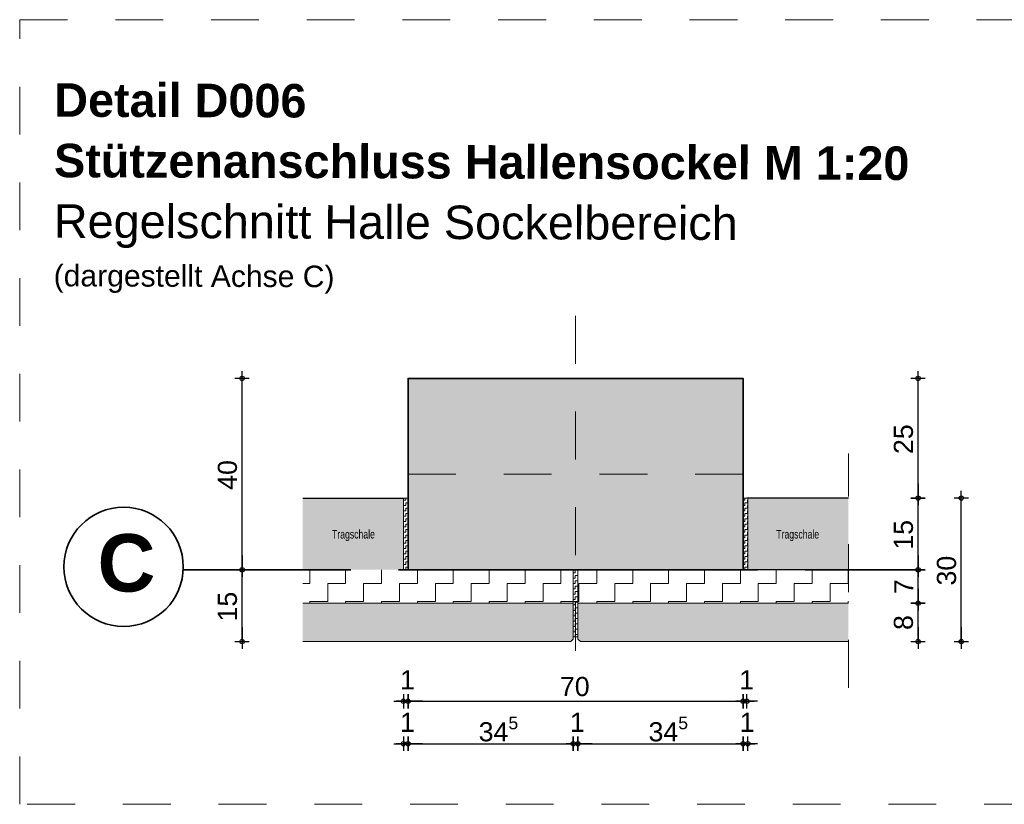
# Model space of a CAD drawing. Header units: metres. Extents: x 1306 to 1412, y -79 to 41.
# Tile 38 of 256: x 1407.63 to 1409.69, y -71.45 to -69.81. Entities that reach past the tile are written whole.
import ezdxf

# ---------------------------------------------------------------- set-up
doc = ezdxf.new("R2010")
doc.units = ezdxf.units.M
doc.header["$PDMODE"] = 65
for name, pattern in [('AUSGEZOGEN', [0]), ('GETRENNT2_S6', [0.12, 0.07, -0.01, 0.01, -0.01, 0.01, -0.01]), ('STRICHLINIE2_S3', [0.055, 0.04, -0.015]), ('STRICHLINIE_S4', [0.008, 0.006, -0.002]), ('STRICHPUNKT2_S5', [0.5, 0.35, -0.05, 0.05, -0.05])]:
    doc.linetypes.add(name, pattern=pattern)
doc.layers.add('XR$10$_42154', color=7, linetype='Continuous')
for name, color, linetype, lineweight in [('XR$10$Achsen', 4, 'AUSGEZOGEN', 13), ('XR$10$Fenster', 3, 'AUSGEZOGEN', 18), ('XR$10$Maßlinie 1_50', 7, 'AUSGEZOGEN', 25), ('XR$10$Muster', 4, 'AUSGEZOGEN', 13), ('XR$10$Möblierung', 4, 'AUSGEZOGEN', 13), ('XR$10$Text 1_100', 3, 'AUSGEZOGEN', 18), ('XR$10$Text 1_50', 3, 'AUSGEZOGEN', 18), ('XR$10$Türen', 3, 'AUSGEZOGEN', 18), ('XR$10$Wand Mauerwerk tr', 42, 'AUSGEZOGEN', 18)]:
    doc.layers.add(name, color=color, linetype=linetype, lineweight=lineweight)
doc.styles.add('ARIAL', font='arial.ttf')
doc.dimstyles.new('DIMSTYLE_32', dxfattribs={"dimtxt": 0.04, "dimasz": 0.03, "dimexe": 0, "dimexo": 1e-06, "dimgap": 0.02, "dimtad": 2, "dimdec": 1, "dimlfac": 100, "dimrnd": 0.5, "dimzin": 4, "dimdsep": 46, "dimtxsty": 'ARIAL', "dimblk1": 'ALL_ML_KREIS', "dimblk2": 'ALL_ML_KREIS', "dimsah": 1, "dimcen": 0, "dimse1": 1, "dimse2": 1, "dimclrd": 7, "dimclre": 7, "dimclrt": 7, "dimadec": 0, "dimazin": 0, "dimtfac": 1, "dimtdec": 0, "dimtix": 1, "dimtmove": 2, "dimatfit": 3, "dimfxl": 0, "dimtzin": 0, "dimlwd": 0, "dimlwe": 25, "dimarcsym": 0})
doc.dimstyles.new('DIMSTYLE_33', dxfattribs={"dimtxt": 0.04, "dimasz": 0.03, "dimexe": 0, "dimexo": 1e-06, "dimgap": 0.02, "dimtad": 2, "dimdec": 1, "dimlfac": 100, "dimrnd": 0.5, "dimzin": 4, "dimdsep": 46, "dimtxsty": 'ARIAL', "dimblk1": 'ALL_ML_KREIS', "dimblk2": 'ALL_ML_KREIS', "dimsah": 1, "dimcen": 0, "dimse1": 1, "dimse2": 1, "dimclrd": 7, "dimclre": 7, "dimclrt": 7, "dimadec": 0, "dimazin": 0, "dimtfac": 1, "dimtdec": 0, "dimtix": 1, "dimtmove": 2, "dimatfit": 3, "dimfxl": 0, "dimtvp": 1.2, "dimtzin": 0, "dimlwd": 0, "dimlwe": 25, "dimarcsym": 0})
pattern_1 = [(90, (-0.01125, 0.01125), (-0.005625, 0.005625), [0.005625, -0.005625]), (180, (-0.01125, 0.01125), (-0.005625, -0.005625), [0.005625, -0.005625])]
pattern_2 = [(90, (-0.075, 0.075), (-0.0375, 0.0375), [0.0375, -0.0375]), (180, (-0.075, 0.075), (-0.0375, -0.0375), [0.0375, -0.0375])]

# ---------------------------------------------------------------- blocks, each defined once
blk = doc.blocks.new('ALL_ML_KREIS')
at = {"color": 0, "linetype": 'ByBlock', "lineweight": -2}
for p, q in [((-1, 0), (0.5, 0)), ((0, -0.5), (0, 0.5))]:
    blk.add_line(p, q, dxfattribs=at)
blk.add_circle((0, 0), 0.15, dxfattribs=at)
blk = doc.blocks.new('*D1386')
at = {"layer": 'DEFPOINTS', "color": 7, "linetype": 'AUSGEZOGEN', "lineweight": 25, "transparency": 33554687}
for p in [(1409.1431, -70.809), (1409.3632, -71.109), (1409.5993, -71.109)]:
    blk.add_point(p, dxfattribs=at)
at = {"layer": 'XR$10$Maßlinie 1_50', "color": 7, "linetype": 'AUSGEZOGEN', "lineweight": -2, "transparency": 33554687}
blk.add_line((1409.5993, -71.109), (1409.5993, -70.809), dxfattribs=at)
at = {"layer": 'XR$10$Maßlinie 1_50', "color": 7, "linetype": 'AUSGEZOGEN', "lineweight": 25, "transparency": 33554687, "xscale": 0.03, "yscale": 0.03, "zscale": 0.03}
for p, rotation in [((1409.5993, -70.809), 90), ((1409.5993, -71.109), 270)]:
    blk.add_blockref('ALL_ML_KREIS', p, dxfattribs=dict(at, rotation=rotation))
at = {"layer": 'XR$10$Maßlinie 1_50', "color": 7, "linetype": 'AUSGEZOGEN', "lineweight": 25, "transparency": 33554687, "insert": (1409.5686, -70.9607), "char_height": 0.04, "width": 0.16, "attachment_point": 5, "rotation": 90, "style": 'ARIAL'}
blk.add_mtext('\\A1;{\\A1;{30\\H0.026400;\\S^ ;}}', dxfattribs=at)
blk = doc.blocks.new('*D1387')
at = {"layer": 'DEFPOINTS', "color": 7, "linetype": 'AUSGEZOGEN', "lineweight": 25, "transparency": 33554687}
for p in [(1409.3632, -71.029), (1409.3632, -71.109), (1409.5091, -71.109)]:
    blk.add_point(p, dxfattribs=at)
at = {"layer": 'XR$10$Maßlinie 1_50', "color": 7, "linetype": 'AUSGEZOGEN', "lineweight": -2, "transparency": 33554687}
blk.add_line((1409.5091, -71.109), (1409.5091, -71.029), dxfattribs=at)
at = {"layer": 'XR$10$Maßlinie 1_50', "color": 7, "linetype": 'AUSGEZOGEN', "lineweight": 25, "transparency": 33554687, "xscale": 0.03, "yscale": 0.03, "zscale": 0.03}
for p, rotation in [((1409.5091, -71.029), 90), ((1409.5091, -71.109), 270)]:
    blk.add_blockref('ALL_ML_KREIS', p, dxfattribs=dict(at, rotation=rotation))
at = {"layer": 'XR$10$Maßlinie 1_50', "color": 7, "linetype": 'AUSGEZOGEN', "lineweight": 25, "transparency": 33554687, "insert": (1409.4785, -71.0693), "char_height": 0.04, "width": 0.12, "attachment_point": 5, "rotation": 90, "style": 'ARIAL'}
blk.add_mtext('\\A1;{\\A1;{8\\H0.026400;\\S^ ;}}', dxfattribs=at)
blk = doc.blocks.new('*D1388')
at = {"layer": 'DEFPOINTS', "color": 7, "linetype": 'AUSGEZOGEN', "lineweight": 25, "transparency": 33554687}
for p in [(1409.3632, -70.959), (1409.3632, -71.029), (1409.5091, -71.029)]:
    blk.add_point(p, dxfattribs=at)
at = {"layer": 'XR$10$Maßlinie 1_50', "color": 7, "linetype": 'AUSGEZOGEN', "lineweight": -2, "transparency": 33554687}
blk.add_line((1409.5091, -71.029), (1409.5091, -70.959), dxfattribs=at)
at = {"layer": 'XR$10$Maßlinie 1_50', "color": 7, "linetype": 'AUSGEZOGEN', "lineweight": 25, "transparency": 33554687, "xscale": 0.03, "yscale": 0.03, "zscale": 0.03}
for p, rotation in [((1409.5091, -70.959), 90), ((1409.5091, -71.029), 270)]:
    blk.add_blockref('ALL_ML_KREIS', p, dxfattribs=dict(at, rotation=rotation))
at = {"layer": 'XR$10$Maßlinie 1_50', "color": 7, "linetype": 'AUSGEZOGEN', "lineweight": 25, "transparency": 33554687, "insert": (1409.4791, -70.9942), "char_height": 0.04, "width": 0.12, "attachment_point": 5, "rotation": 90, "style": 'ARIAL'}
blk.add_mtext('\\A1;{\\A1;{7\\H0.026400;\\S^ ;}}', dxfattribs=at)
blk = doc.blocks.new('*D1389')
at = {"layer": 'DEFPOINTS', "color": 7, "linetype": 'AUSGEZOGEN', "lineweight": 25, "transparency": 33554687}
for p in [(1409.3632, -70.809), (1409.3632, -70.959), (1409.5091, -70.959)]:
    blk.add_point(p, dxfattribs=at)
at = {"layer": 'XR$10$Maßlinie 1_50', "color": 7, "linetype": 'AUSGEZOGEN', "lineweight": -2, "transparency": 33554687}
blk.add_line((1409.5091, -70.959), (1409.5091, -70.809), dxfattribs=at)
at = {"layer": 'XR$10$Maßlinie 1_50', "color": 7, "linetype": 'AUSGEZOGEN', "lineweight": 25, "transparency": 33554687, "xscale": 0.03, "yscale": 0.03, "zscale": 0.03}
for p, rotation in [((1409.5091, -70.809), 90), ((1409.5091, -70.959), 270)]:
    blk.add_blockref('ALL_ML_KREIS', p, dxfattribs=dict(at, rotation=rotation))
at = {"layer": 'XR$10$Maßlinie 1_50', "color": 7, "linetype": 'AUSGEZOGEN', "lineweight": 25, "transparency": 33554687, "insert": (1409.4785, -70.8859), "char_height": 0.04, "width": 0.16, "attachment_point": 5, "rotation": 90, "style": 'ARIAL'}
blk.add_mtext('\\A1;{\\A1;{15\\H0.026400;\\S^ ;}}', dxfattribs=at)
blk = doc.blocks.new('*D1390')
at = {"layer": 'DEFPOINTS', "color": 7, "linetype": 'AUSGEZOGEN', "lineweight": 25, "transparency": 33554687}
for p in [(1409.1431, -70.559), (1409.3632, -70.809), (1409.5091, -70.809)]:
    blk.add_point(p, dxfattribs=at)
at = {"layer": 'XR$10$Maßlinie 1_50', "color": 7, "linetype": 'AUSGEZOGEN', "lineweight": -2, "transparency": 33554687}
blk.add_line((1409.5091, -70.809), (1409.5091, -70.559), dxfattribs=at)
at = {"layer": 'XR$10$Maßlinie 1_50', "color": 7, "linetype": 'AUSGEZOGEN', "lineweight": 25, "transparency": 33554687, "xscale": 0.03, "yscale": 0.03, "zscale": 0.03}
for p, rotation in [((1409.5091, -70.559), 90), ((1409.5091, -70.809), 270)]:
    blk.add_blockref('ALL_ML_KREIS', p, dxfattribs=dict(at, rotation=rotation))
at = {"layer": 'XR$10$Maßlinie 1_50', "color": 7, "linetype": 'AUSGEZOGEN', "lineweight": 25, "transparency": 33554687, "insert": (1409.4785, -70.6859), "char_height": 0.04, "width": 0.16, "attachment_point": 5, "rotation": 90, "style": 'ARIAL'}
blk.add_mtext('\\A1;{\\A1;{25\\H0.026400;\\S^ ;}}', dxfattribs=at)
blk = doc.blocks.new('*D1391')
at = {"layer": 'DEFPOINTS', "color": 7, "linetype": 'AUSGEZOGEN', "lineweight": 25, "transparency": 33554687}
for p in [(1408.4331, -71.021), (1408.4431, -71.021), (1408.4331, -71.2338)]:
    blk.add_point(p, dxfattribs=at)
at = {"layer": 'XR$10$Maßlinie 1_50', "color": 7, "linetype": 'AUSGEZOGEN', "lineweight": -2, "transparency": 33554687}
blk.add_line((1408.4331, -71.2338), (1408.4431, -71.2338), dxfattribs=at)
at = {"layer": 'XR$10$Maßlinie 1_50', "color": 7, "linetype": 'AUSGEZOGEN', "lineweight": 25, "transparency": 33554687, "xscale": 0.03, "yscale": 0.03, "zscale": 0.03}
blk.add_blockref('ALL_ML_KREIS', (1408.4431, -71.2338), dxfattribs=at)
at = {"layer": 'XR$10$Maßlinie 1_50', "color": 7, "linetype": 'AUSGEZOGEN', "lineweight": 25, "transparency": 33554687, "xscale": 0.03, "yscale": 0.03, "zscale": 0.03, "rotation": 180}
blk.add_blockref('ALL_ML_KREIS', (1408.4331, -71.2338), dxfattribs=at)
at = {"layer": 'XR$10$Maßlinie 1_50', "color": 7, "linetype": 'AUSGEZOGEN', "lineweight": 25, "transparency": 33554687, "insert": (1408.4417, -71.1888), "char_height": 0.04, "width": 0.12, "attachment_point": 5, "style": 'ARIAL'}
blk.add_mtext('\\A1;{\\A1;{1\\H0.026400;\\S^ ;}}', dxfattribs=at)
blk = doc.blocks.new('*D1392')
at = {"layer": 'DEFPOINTS', "color": 7, "linetype": 'AUSGEZOGEN', "lineweight": 25, "transparency": 33554687}
for p in [(1408.4431, -71.021), (1409.1431, -71.021), (1408.4431, -71.2338)]:
    blk.add_point(p, dxfattribs=at)
at = {"layer": 'XR$10$Maßlinie 1_50', "color": 7, "linetype": 'AUSGEZOGEN', "lineweight": -2, "transparency": 33554687}
blk.add_line((1408.4431, -71.2338), (1409.1431, -71.2338), dxfattribs=at)
at = {"layer": 'XR$10$Maßlinie 1_50', "color": 7, "linetype": 'AUSGEZOGEN', "lineweight": 25, "transparency": 33554687, "xscale": 0.03, "yscale": 0.03, "zscale": 0.03, "rotation": 180}
blk.add_blockref('ALL_ML_KREIS', (1408.4431, -71.2338), dxfattribs=at)
at = {"layer": 'XR$10$Maßlinie 1_50', "color": 7, "linetype": 'AUSGEZOGEN', "lineweight": 25, "transparency": 33554687, "xscale": 0.03, "yscale": 0.03, "zscale": 0.03}
blk.add_blockref('ALL_ML_KREIS', (1409.1431, -71.2338), dxfattribs=at)
at = {"layer": 'XR$10$Maßlinie 1_50', "color": 7, "linetype": 'AUSGEZOGEN', "lineweight": 25, "transparency": 33554687, "insert": (1408.7914, -71.2032), "char_height": 0.04, "width": 0.16, "attachment_point": 5, "style": 'ARIAL'}
blk.add_mtext('\\A1;{\\A1;{70\\H0.026400;\\S^ ;}}', dxfattribs=at)
blk = doc.blocks.new('*D1393')
at = {"layer": 'DEFPOINTS', "color": 7, "linetype": 'AUSGEZOGEN', "lineweight": 25, "transparency": 33554687}
for p in [(1409.1431, -71.021), (1409.1511, -71.021), (1409.1431, -71.2338)]:
    blk.add_point(p, dxfattribs=at)
at = {"layer": 'XR$10$Maßlinie 1_50', "color": 7, "linetype": 'AUSGEZOGEN', "lineweight": -2, "transparency": 33554687}
blk.add_line((1409.1431, -71.2338), (1409.1511, -71.2338), dxfattribs=at)
at = {"layer": 'XR$10$Maßlinie 1_50', "color": 7, "linetype": 'AUSGEZOGEN', "lineweight": 25, "transparency": 33554687, "xscale": 0.03, "yscale": 0.03, "zscale": 0.03}
blk.add_blockref('ALL_ML_KREIS', (1409.1511, -71.2338), dxfattribs=at)
at = {"layer": 'XR$10$Maßlinie 1_50', "color": 7, "linetype": 'AUSGEZOGEN', "lineweight": 25, "transparency": 33554687, "xscale": 0.03, "yscale": 0.03, "zscale": 0.03, "rotation": 180}
blk.add_blockref('ALL_ML_KREIS', (1409.1431, -71.2338), dxfattribs=at)
at = {"layer": 'XR$10$Maßlinie 1_50', "color": 7, "linetype": 'AUSGEZOGEN', "lineweight": 25, "transparency": 33554687, "insert": (1409.1507, -71.1888), "char_height": 0.04, "width": 0.12, "attachment_point": 5, "style": 'ARIAL'}
blk.add_mtext('\\A1;{\\A1;{1\\H0.026400;\\S^ ;}}', dxfattribs=at)
blk = doc.blocks.new('*D1394')
at = {"layer": 'DEFPOINTS', "color": 7, "linetype": 'AUSGEZOGEN', "lineweight": 25, "transparency": 33554687}
for p in [(1408.4331, -71.021), (1408.4431, -71.1445), (1408.4331, -71.3227)]:
    blk.add_point(p, dxfattribs=at)
at = {"layer": 'XR$10$Maßlinie 1_50', "color": 7, "linetype": 'AUSGEZOGEN', "lineweight": -2, "transparency": 33554687}
blk.add_line((1408.4331, -71.3227), (1408.4431, -71.3227), dxfattribs=at)
at = {"layer": 'XR$10$Maßlinie 1_50', "color": 7, "linetype": 'AUSGEZOGEN', "lineweight": 25, "transparency": 33554687, "xscale": 0.03, "yscale": 0.03, "zscale": 0.03}
blk.add_blockref('ALL_ML_KREIS', (1408.4431, -71.3227), dxfattribs=at)
at = {"layer": 'XR$10$Maßlinie 1_50', "color": 7, "linetype": 'AUSGEZOGEN', "lineweight": 25, "transparency": 33554687, "xscale": 0.03, "yscale": 0.03, "zscale": 0.03, "rotation": 180}
blk.add_blockref('ALL_ML_KREIS', (1408.4331, -71.3227), dxfattribs=at)
at = {"layer": 'XR$10$Maßlinie 1_50', "color": 7, "linetype": 'AUSGEZOGEN', "lineweight": 25, "transparency": 33554687, "insert": (1408.4417, -71.2777), "char_height": 0.04, "width": 0.12, "attachment_point": 5, "style": 'ARIAL'}
blk.add_mtext('\\A1;{\\A1;{1\\H0.026400;\\S^ ;}}', dxfattribs=at)
blk = doc.blocks.new('*D1395')
at = {"layer": 'DEFPOINTS', "color": 7, "linetype": 'AUSGEZOGEN', "lineweight": 25, "transparency": 33554687}
for p in [(1408.7881, -71.1302), (1408.4431, -71.1445), (1408.4431, -71.3227)]:
    blk.add_point(p, dxfattribs=at)
at = {"layer": 'XR$10$Maßlinie 1_50', "color": 7, "linetype": 'AUSGEZOGEN', "lineweight": -2, "transparency": 33554687}
blk.add_line((1408.4431, -71.3227), (1408.7881, -71.3227), dxfattribs=at)
at = {"layer": 'XR$10$Maßlinie 1_50', "color": 7, "linetype": 'AUSGEZOGEN', "lineweight": 25, "transparency": 33554687, "xscale": 0.03, "yscale": 0.03, "zscale": 0.03, "rotation": 180}
blk.add_blockref('ALL_ML_KREIS', (1408.4431, -71.3227), dxfattribs=at)
at = {"layer": 'XR$10$Maßlinie 1_50', "color": 7, "linetype": 'AUSGEZOGEN', "lineweight": 25, "transparency": 33554687, "xscale": 0.03, "yscale": 0.03, "zscale": 0.03}
blk.add_blockref('ALL_ML_KREIS', (1408.7881, -71.3227), dxfattribs=at)
at = {"layer": 'XR$10$Maßlinie 1_50', "color": 7, "linetype": 'AUSGEZOGEN', "lineweight": 25, "transparency": 33554687, "insert": (1408.6319, -71.292), "char_height": 0.04, "width": 0.16, "attachment_point": 5, "style": 'ARIAL'}
blk.add_mtext('\\A1;{\\A1;{34\\H0.026400;\\S5^ ;}}', dxfattribs=at)
blk = doc.blocks.new('*D1396')
at = {"layer": 'DEFPOINTS', "color": 7, "linetype": 'AUSGEZOGEN', "lineweight": 25, "transparency": 33554687}
for p in [(1408.7881, -71.1302), (1408.7981, -71.1302), (1408.7881, -71.3227)]:
    blk.add_point(p, dxfattribs=at)
at = {"layer": 'XR$10$Maßlinie 1_50', "color": 7, "linetype": 'AUSGEZOGEN', "lineweight": -2, "transparency": 33554687}
blk.add_line((1408.7881, -71.3227), (1408.7981, -71.3227), dxfattribs=at)
at = {"layer": 'XR$10$Maßlinie 1_50', "color": 7, "linetype": 'AUSGEZOGEN', "lineweight": 25, "transparency": 33554687, "xscale": 0.03, "yscale": 0.03, "zscale": 0.03}
blk.add_blockref('ALL_ML_KREIS', (1408.7981, -71.3227), dxfattribs=at)
at = {"layer": 'XR$10$Maßlinie 1_50', "color": 7, "linetype": 'AUSGEZOGEN', "lineweight": 25, "transparency": 33554687, "xscale": 0.03, "yscale": 0.03, "zscale": 0.03, "rotation": 180}
blk.add_blockref('ALL_ML_KREIS', (1408.7881, -71.3227), dxfattribs=at)
at = {"layer": 'XR$10$Maßlinie 1_50', "color": 7, "linetype": 'AUSGEZOGEN', "lineweight": 25, "transparency": 33554687, "insert": (1408.7967, -71.2777), "char_height": 0.04, "width": 0.12, "attachment_point": 5, "style": 'ARIAL'}
blk.add_mtext('\\A1;{\\A1;{1\\H0.026400;\\S^ ;}}', dxfattribs=at)
blk = doc.blocks.new('*D1397')
at = {"layer": 'DEFPOINTS', "color": 7, "linetype": 'AUSGEZOGEN', "lineweight": 25, "transparency": 33554687}
for p in [(1409.1431, -71.021), (1408.7981, -71.1302), (1408.7981, -71.3227)]:
    blk.add_point(p, dxfattribs=at)
at = {"layer": 'XR$10$Maßlinie 1_50', "color": 7, "linetype": 'AUSGEZOGEN', "lineweight": -2, "transparency": 33554687}
blk.add_line((1408.7981, -71.3227), (1409.1431, -71.3227), dxfattribs=at)
at = {"layer": 'XR$10$Maßlinie 1_50', "color": 7, "linetype": 'AUSGEZOGEN', "lineweight": 25, "transparency": 33554687, "xscale": 0.03, "yscale": 0.03, "zscale": 0.03, "rotation": 180}
blk.add_blockref('ALL_ML_KREIS', (1408.7981, -71.3227), dxfattribs=at)
at = {"layer": 'XR$10$Maßlinie 1_50', "color": 7, "linetype": 'AUSGEZOGEN', "lineweight": 25, "transparency": 33554687, "xscale": 0.03, "yscale": 0.03, "zscale": 0.03}
blk.add_blockref('ALL_ML_KREIS', (1409.1431, -71.3227), dxfattribs=at)
at = {"layer": 'XR$10$Maßlinie 1_50', "color": 7, "linetype": 'AUSGEZOGEN', "lineweight": 25, "transparency": 33554687, "insert": (1408.9869, -71.292), "char_height": 0.04, "width": 0.16, "attachment_point": 5, "style": 'ARIAL'}
blk.add_mtext('\\A1;{\\A1;{34\\H0.026400;\\S5^ ;}}', dxfattribs=at)
blk = doc.blocks.new('*D1398')
at = {"layer": 'DEFPOINTS', "color": 7, "linetype": 'AUSGEZOGEN', "lineweight": 25, "transparency": 33554687}
for p in [(1409.1431, -71.021), (1409.1531, -71.021), (1409.1431, -71.3227)]:
    blk.add_point(p, dxfattribs=at)
at = {"layer": 'XR$10$Maßlinie 1_50', "color": 7, "linetype": 'AUSGEZOGEN', "lineweight": -2, "transparency": 33554687}
blk.add_line((1409.1431, -71.3227), (1409.1531, -71.3227), dxfattribs=at)
at = {"layer": 'XR$10$Maßlinie 1_50', "color": 7, "linetype": 'AUSGEZOGEN', "lineweight": 25, "transparency": 33554687, "xscale": 0.03, "yscale": 0.03, "zscale": 0.03}
blk.add_blockref('ALL_ML_KREIS', (1409.1531, -71.3227), dxfattribs=at)
at = {"layer": 'XR$10$Maßlinie 1_50', "color": 7, "linetype": 'AUSGEZOGEN', "lineweight": 25, "transparency": 33554687, "xscale": 0.03, "yscale": 0.03, "zscale": 0.03, "rotation": 180}
blk.add_blockref('ALL_ML_KREIS', (1409.1431, -71.3227), dxfattribs=at)
at = {"layer": 'XR$10$Maßlinie 1_50', "color": 7, "linetype": 'AUSGEZOGEN', "lineweight": 25, "transparency": 33554687, "insert": (1409.1517, -71.2777), "char_height": 0.04, "width": 0.12, "attachment_point": 5, "style": 'ARIAL'}
blk.add_mtext('\\A1;{\\A1;{1\\H0.026400;\\S^ ;}}', dxfattribs=at)
blk = doc.blocks.new('*D1399')
at = {"layer": 'DEFPOINTS', "color": 7, "linetype": 'AUSGEZOGEN', "lineweight": 25, "transparency": 33554687}
for p in [(1408.4431, -70.959), (1408.0962, -71.109), (1408.223, -71.109)]:
    blk.add_point(p, dxfattribs=at)
at = {"layer": 'XR$10$Maßlinie 1_50', "color": 7, "linetype": 'AUSGEZOGEN', "lineweight": -2, "transparency": 33554687}
blk.add_line((1408.0962, -71.109), (1408.0962, -70.959), dxfattribs=at)
at = {"layer": 'XR$10$Maßlinie 1_50', "color": 7, "linetype": 'AUSGEZOGEN', "lineweight": 25, "transparency": 33554687, "xscale": 0.03, "yscale": 0.03, "zscale": 0.03}
for p, rotation in [((1408.0962, -70.959), 90), ((1408.0962, -71.109), 270)]:
    blk.add_blockref('ALL_ML_KREIS', p, dxfattribs=dict(at, rotation=rotation))
at = {"layer": 'XR$10$Maßlinie 1_50', "color": 7, "linetype": 'AUSGEZOGEN', "lineweight": 25, "transparency": 33554687, "insert": (1408.0656, -71.0359), "char_height": 0.04, "width": 0.16, "attachment_point": 5, "rotation": 90, "style": 'ARIAL'}
blk.add_mtext('\\A1;{\\A1;{15\\H0.026400;\\S^ ;}}', dxfattribs=at)
blk = doc.blocks.new('*D1400')
at = {"layer": 'DEFPOINTS', "color": 7, "linetype": 'AUSGEZOGEN', "lineweight": 25, "transparency": 33554687}
for p in [(1408.4431, -70.559), (1408.0962, -70.959), (1408.4431, -70.959)]:
    blk.add_point(p, dxfattribs=at)
at = {"layer": 'XR$10$Maßlinie 1_50', "color": 7, "linetype": 'AUSGEZOGEN', "lineweight": -2, "transparency": 33554687}
blk.add_line((1408.0962, -70.959), (1408.0962, -70.559), dxfattribs=at)
at = {"layer": 'XR$10$Maßlinie 1_50', "color": 7, "linetype": 'AUSGEZOGEN', "lineweight": 25, "transparency": 33554687, "xscale": 0.03, "yscale": 0.03, "zscale": 0.03}
for p, rotation in [((1408.0962, -70.559), 90), ((1408.0962, -70.959), 270)]:
    blk.add_blockref('ALL_ML_KREIS', p, dxfattribs=dict(at, rotation=rotation))
at = {"layer": 'XR$10$Maßlinie 1_50', "color": 7, "linetype": 'AUSGEZOGEN', "lineweight": 25, "transparency": 33554687, "insert": (1408.0656, -70.7607), "char_height": 0.04, "width": 0.16, "attachment_point": 5, "rotation": 90, "style": 'ARIAL'}
blk.add_mtext('\\A1;{\\A1;{40\\H0.026400;\\S^ ;}}', dxfattribs=at)

msp = doc.modelspace()

# ---------------------------------------------------------------- hatches: boundary and pattern name
at = {"layer": 'XR$10$Fenster', "linetype": 'AUSGEZOGEN', "lineweight": 13, "transparency": 33554687}
for points in [[(1408.4331, -70.959), (1408.4331, -70.809), (1408.223, -70.809), (1408.223, -70.959)], [(1409.1531, -70.959), (1409.3632, -70.959), (1409.3632, -70.809), (1409.1531, -70.809)], [(1408.7881, -71.104), (1408.7881, -71.029), (1408.223, -71.029), (1408.223, -71.109), (1408.7831, -71.109)], [(1408.7981, -71.104), (1408.8031, -71.109), (1409.3632, -71.109), (1409.3632, -71.029), (1408.7981, -71.029)]]:
    msp.add_hatch(color=253, dxfattribs=at).paths.add_polyline_path(points)
at = {"layer": 'XR$10$Muster', "linetype": 'AUSGEZOGEN', "lineweight": 13, "transparency": 33554687}
h = msp.add_hatch(dxfattribs=at)
h.set_pattern_fill('MUSTER', color=4, scale=0.005625, angle=90, style=0, pattern_type=2)
h.set_pattern_definition(pattern_1)
h.paths.add_polyline_path([(1408.4431, -70.809), (1408.4331, -70.809), (1408.4331, -70.959), (1408.4431, -70.959)], flags=0)
h = msp.add_hatch(dxfattribs=at)
h.set_pattern_fill('MUSTER', color=4, scale=0.005625, angle=90, style=0, pattern_type=2)
h.set_pattern_definition(pattern_1)
h.paths.add_polyline_path([(1409.1431, -70.809), (1409.1431, -70.959), (1409.1531, -70.959), (1409.1531, -70.809)], flags=0)
h = msp.add_hatch(dxfattribs=at)
h.set_pattern_fill('MUSTER', color=4, scale=0.0375, angle=90, style=0, pattern_type=2)
h.set_pattern_definition(pattern_2)
h.paths.add_polyline_path([(1408.7881, -71.029), (1408.9831, -70.959), (1408.223, -70.959), (1408.223, -71.029)], flags=0)
h = msp.add_hatch(dxfattribs=at)
h.set_pattern_fill('MUSTER', color=4, scale=0.005625, angle=90, style=0, pattern_type=2)
h.set_pattern_definition(pattern_1)
h.paths.add_polyline_path([(1408.7981, -70.959), (1408.7881, -70.959), (1408.7881, -71.099), (1408.7981, -71.099)], flags=0)
h = msp.add_hatch(dxfattribs=at)
h.set_pattern_fill('MUSTER', color=4, scale=0.0375, angle=90, style=0, pattern_type=2)
h.set_pattern_definition(pattern_2)
h.paths.add_polyline_path([(1408.7981, -71.029), (1409.3632, -71.029), (1409.3632, -70.959), (1408.7981, -70.959)], flags=0)
at = {"layer": 'XR$10$Möblierung', "linetype": 'AUSGEZOGEN', "lineweight": 13, "transparency": 33554687}
msp.add_hatch(color=8, dxfattribs=at).paths.add_polyline_path([(1408.4431, -70.959), (1409.1431, -70.959), (1409.1431, -70.559), (1408.4431, -70.559)])

# ---------------------------------------------------------------- linework, layer by layer
at = {"color": 7, "linetype": 'AUSGEZOGEN', "lineweight": 35, "transparency": 33554687}
msp.add_lwpolyline([(1408.4431, -70.959), (1409.1431, -70.959), (1409.1431, -70.559), (1408.4431, -70.559), (1408.4431, -70.959)], close=True, dxfattribs=at)
at = {"layer": 'XR$10$_42154', "color": 7, "linetype": 'STRICHLINIE2_S3', "lineweight": 13, "transparency": 33554687}
msp.add_line((1409.3632, -71.2056), (1409.3632, -70.7156), dxfattribs=at)
at = {"layer": 'XR$10$Achsen', "color": 4, "linetype": 'STRICHPUNKT2_S5', "lineweight": 35, "transparency": 33554687}
msp.add_line((1407.9731, -70.959), (1409.5031, -70.959), dxfattribs=at)
at = {"layer": 'XR$10$Achsen', "color": 4, "linetype": 'AUSGEZOGEN', "lineweight": 35, "transparency": 33554687}
msp.add_circle((1407.8485, -70.9528), 0.1247, dxfattribs=at)
at = {"layer": 'XR$10$Möblierung', "color": 4, "linetype": 'GETRENNT2_S6', "lineweight": 18, "transparency": 33554687}
for p, q in [((1408.7931, -71.1282), (1408.7931, -70.3675)), ((1408.4431, -70.759), (1409.1431, -70.759))]:
    msp.add_line(p, q, dxfattribs=at)
at = {"layer": 'XR$10$Türen', "color": 4, "linetype": 'AUSGEZOGEN', "lineweight": 13, "transparency": 33554687}
for p, q in [((1408.4331, -70.959), (1408.4331, -70.809)), ((1409.1531, -70.959), (1409.1531, -70.809))]:
    msp.add_line(p, q, dxfattribs=at)
at = {"layer": 'XR$10$Wand Mauerwerk tr', "color": 7, "linetype": 'AUSGEZOGEN', "lineweight": 25, "transparency": 33554687}
for p, q in [((1408.223, -70.809), (1408.4351, -70.809)), ((1409.3632, -70.809), (1409.1511, -70.809)), ((1408.7881, -70.959), (1408.4431, -70.959)), ((1409.3632, -70.959), (1409.1511, -70.959))]:
    msp.add_line(p, q, dxfattribs=at)
at = {"layer": 'XR$10$Wand Mauerwerk tr', "color": 7, "linetype": 'AUSGEZOGEN', "lineweight": 18, "transparency": 33554687}
for p, q in [((1408.4331, -70.809), (1408.4431, -70.809)), ((1409.1531, -70.809), (1409.1431, -70.809)), ((1408.4431, -70.959), (1408.4331, -70.959)), ((1408.7881, -70.959), (1408.7881, -71.104)), ((1408.7981, -71.104), (1408.7981, -70.959)), ((1409.1431, -70.959), (1409.1531, -70.959)), ((1408.223, -71.029), (1408.7881, -71.029)), ((1409.3632, -71.029), (1408.7981, -71.029)), ((1408.223, -71.109), (1408.7831, -71.109)), ((1408.7831, -71.109), (1408.7881, -71.104)), ((1408.8031, -71.109), (1408.7981, -71.104)), ((1409.3632, -71.109), (1408.8031, -71.109))]:
    msp.add_line(p, q, dxfattribs=at)
at = {"layer": 'XR$10$Wand Mauerwerk tr', "color": 7, "linetype": 'AUSGEZOGEN', "lineweight": 13, "transparency": 33554687}
msp.add_line((1408.7881, -71.099), (1408.7981, -71.099), dxfattribs=at)
at = {"layer": 'XR$10$Wand Mauerwerk tr', "color": 7, "linetype": 'STRICHLINIE_S4', "lineweight": 18, "transparency": 33554687}
msp.add_lwpolyline([(1407.6313, -69.809), (1411.7471, -69.809), (1411.7471, -71.4492), (1407.6313, -71.4492), (1407.6313, -69.809)], close=True, dxfattribs=at)

# ---------------------------------------------------------------- texts
at = {"layer": 'XR$10$Achsen', "color": 4, "linetype": 'AUSGEZOGEN', "lineweight": 35, "transparency": 33554687, "insert": (1407.7939, -71.0062), "char_height": 0.12, "width": 0.181629, "attachment_point": 7, "style": 'ARIAL'}
msp.add_mtext('\\A1;{\\fArial|i0|b1;\\H0.120000;\\W1.000000;\\C4;C}\\P', dxfattribs=at)
at = {"layer": 'XR$10$Text 1_100', "color": 3, "linetype": 'AUSGEZOGEN', "lineweight": 18, "transparency": 33554687, "char_height": 0.018, "width": 0.095815, "attachment_point": 5, "style": 'ARIAL'}
for insert in [(1408.3289, -70.8873), (1409.2574, -70.8873)]:
    msp.add_mtext('\\W0.72;Tragschale', dxfattribs=dict(at, insert=insert))
at = {"layer": 'XR$10$Text 1_50', "color": 3, "linetype": 'AUSGEZOGEN', "lineweight": 25, "transparency": 33554687, "insert": (1407.7036, -69.9418), "char_height": 0.07, "width": 1.828244, "attachment_point": 1, "rotation": 359.8128, "line_spacing_factor": 1.084337, "style": 'ARIAL'}
msp.add_mtext('\\A1;{\\fArial|i0|b1;\\H0.070000;\\W1.000000;\\C3;Detail D006}\\P{\\fArial|i0|b1;\\H0.070000;\\W1.000000;\\C3;Stützenanschluss Hallensockel M 1:20}\\P{\\fArial|i0|b0;\\H0.070000;\\W1.000000;\\C3;Regelschnitt Halle Sockelbereich}\\P{\\fArial|i0|b0;\\H0.045000;\\W1.000000;\\C3;(dargestellt Achse C)}\\P', dxfattribs=at)

# ---------------------------------------------------------------- dimensions: what is measured, and where the dimension line sits
at = {"layer": 'XR$10$Maßlinie 1_50', "color": 7, "linetype": 'AUSGEZOGEN', "lineweight": 25, "transparency": 33554687}
for base, p1, p2, dimstyle, picture, middle in [((1408.0962, -70.559), (1408.4431, -70.959), (1408.4431, -70.559), 'DIMSTYLE_32', '*D1400', (1408.0656, -70.7607)), ((1409.5091, -70.559), (1409.3632, -70.809), (1409.1431, -70.559), 'DIMSTYLE_32', '*D1390', (1409.4785, -70.6859)), ((1409.5993, -70.809), (1409.3632, -71.109), (1409.1431, -70.809), 'DIMSTYLE_32', '*D1386', (1409.5686, -70.9607)), ((1409.5091, -70.809), (1409.3632, -70.959), (1409.3632, -70.809), 'DIMSTYLE_32', '*D1389', (1409.4785, -70.8859)), ((1409.5091, -70.959), (1409.3632, -71.029), (1409.3632, -70.959), 'DIMSTYLE_33', '*D1388', (1409.4791, -70.9942)), ((1408.0962, -70.959), (1408.223, -71.109), (1408.4431, -70.959), 'DIMSTYLE_32', '*D1399', (1408.0656, -71.0359)), ((1409.5091, -71.029), (1409.3632, -71.109), (1409.3632, -71.029), 'DIMSTYLE_33', '*D1387', (1409.4785, -71.0693))]:
    dim = msp.add_linear_dim(base=base, p1=p1, p2=p2, angle=90, dimstyle=dimstyle, override={"dimpost": '<>', "dimclrd": 7, "dimclre": 7, "dimclrt": 7, "dimlwd": 0, "dimlwe": 25}, dxfattribs=at)
    dim.commit()
    dim.dimension.update_dxf_attribs({"geometry": picture, "text_midpoint": middle, "dimtype": 160})
for base, p1, p2, dimstyle, picture, middle in [((1408.4431, -71.2338), (1408.4331, -71.021), (1408.4431, -71.021), 'DIMSTYLE_33', '*D1391', (1408.4417, -71.1888)), ((1408.4431, -71.3227), (1408.4331, -71.021), (1408.4431, -71.1445), 'DIMSTYLE_33', '*D1394', (1408.4417, -71.2777)), ((1409.1431, -71.2338), (1408.4431, -71.021), (1409.1431, -71.021), 'DIMSTYLE_32', '*D1392', (1408.7914, -71.2032)), ((1409.1431, -71.3227), (1408.7981, -71.1302), (1409.1431, -71.021), 'DIMSTYLE_32', '*D1397', (1408.9869, -71.292)), ((1409.1511, -71.2338), (1409.1431, -71.021), (1409.1511, -71.021), 'DIMSTYLE_33', '*D1393', (1409.1507, -71.1888)), ((1409.1531, -71.3227), (1409.1431, -71.021), (1409.1531, -71.021), 'DIMSTYLE_33', '*D1398', (1409.1517, -71.2777)), ((1408.7881, -71.3227), (1408.4431, -71.1445), (1408.7881, -71.1302), 'DIMSTYLE_32', '*D1395', (1408.6319, -71.292)), ((1408.7981, -71.3227), (1408.7881, -71.1302), (1408.7981, -71.1302), 'DIMSTYLE_33', '*D1396', (1408.7967, -71.2777))]:
    dim = msp.add_linear_dim(base=base, p1=p1, p2=p2, dimstyle=dimstyle, override={"dimpost": '<>', "dimclrd": 7, "dimclre": 7, "dimclrt": 7, "dimlwd": 0, "dimlwe": 25}, dxfattribs=at)
    dim.commit()
    dim.dimension.update_dxf_attribs({"geometry": picture, "text_midpoint": middle, "dimtype": 160})

doc.saveas('drawing.dxf')
